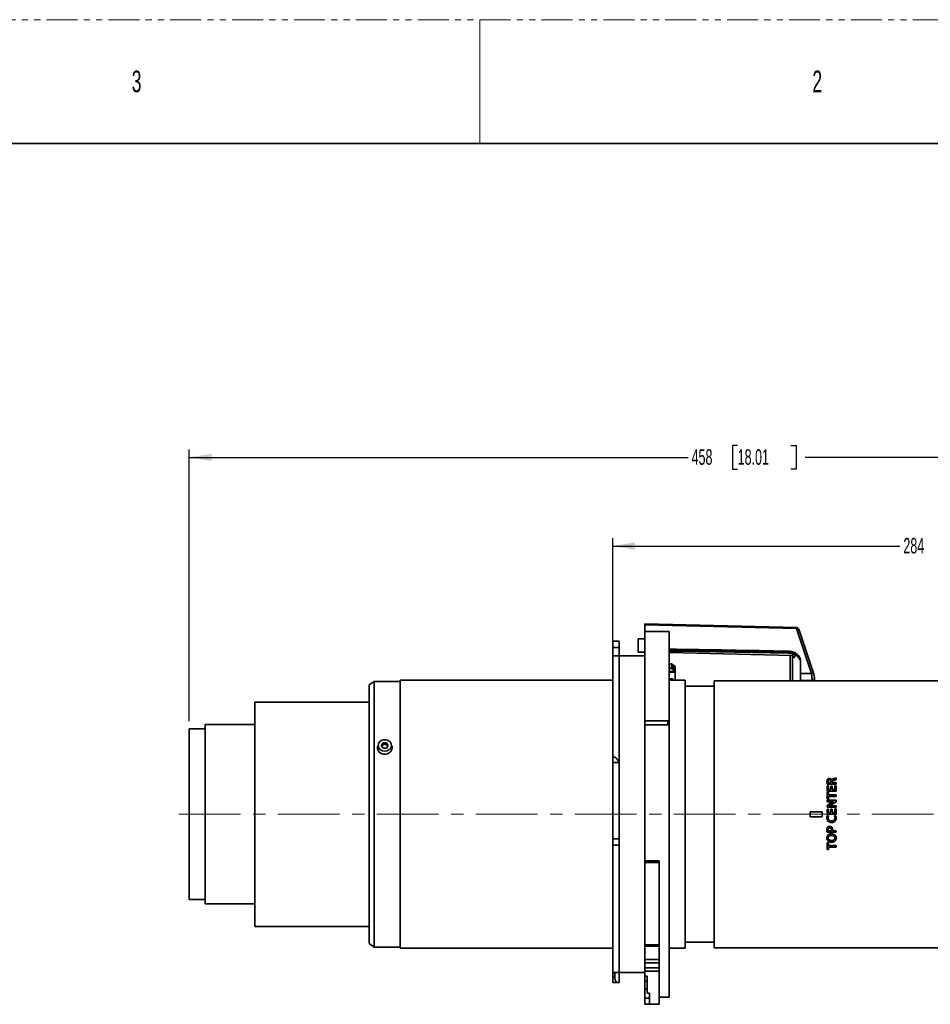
# Model space of a CAD drawing. Header units: millimetres. Extents: x 0 to 1118, y 0 to 864.
# Tile 90 of 96: x 744 to 931, y 662 to 864. Entities that reach past the tile are written whole.
import ezdxf

# ---------------------------------------------------------------- set-up
doc = ezdxf.new("R2010")
doc.units = ezdxf.units.MM
doc.linetypes.add('CENTERX2', pattern=[20.32, 12.7, -2.54, 2.54, -2.54])
doc.linetypes.add('PHANTOM', pattern=[12.7, 6.35, -1.27, 1.27, -1.27, 1.27, -1.27])
doc.layers.add('ALPHAREV', color=7, linetype='Continuous', lineweight=25)
doc.styles.add('SLDTEXTSTYLE0', font='TXT', dxfattribs={"width": 0.605})
doc.styles.add('SLDTEXTSTYLE1', font='TXT', dxfattribs={"width": 0.6})
doc.dimstyles.new('SLDDIMSTYLE0', dxfattribs={"dimtxt": 3.175, "dimasz": 4.572, "dimexe": 0, "dimexo": 0.0625, "dimgap": 0.79375, "dimtad": 0, "dimtih": 1, "dimtoh": 1, "dimdec": 0, "dimlfac": 2, "dimrnd": 1e-09, "dimzin": 12, "dimdsep": 46, "dimtxsty": 'SLDTEXTSTYLE0', "dimsah": 1, "dimcen": 0.09, "dimadec": 0, "dimazin": 3, "dimtfac": 1, "dimtofl": 0, "dimtmove": 0, "dimatfit": 3, "dimfxl": 1, "dimfrac": 2, "dimtolj": 1, "dimtzin": 12, "dimarcsym": 0})

# ---------------------------------------------------------------- blocks, each defined once
blk = doc.blocks.new('_D_15')
at = {"layer": 'ALPHAREV'}
for p, q in [((891.15, 776.23), (890.06, 776.23)), ((890.06, 776.23), (890.06, 771.35)), ((902.07, 776.23), (903.16, 776.23)), ((903.16, 776.23), (903.16, 771.35)), ((778.6, 719.67), (778.6, 775.39)), ((778.6, 773.79), (880.97, 773.79)), ((1007.35, 773.79), (904.98, 773.79)), ((1007.35, 738.3), (1007.35, 775.39)), ((890.06, 771.35), (891.15, 771.35)), ((903.16, 771.35), (902.07, 771.35))]:
    blk.add_line(p, q, dxfattribs=at)
for points in [[(778.6, 773.79), (783.17, 773.03), (783.17, 774.55)], [(1007.35, 773.79), (1002.77, 774.55), (1002.77, 773.03)]]:
    blk.add_solid(points, dxfattribs=at)
at = {"layer": 'ALPHAREV', "char_height": 3.175, "attachment_point": 1, "style": 'SLDTEXTSTYLE0'}
for s, insert in [('458', (881.69, 775.45)), ('18.01', (891.15, 775.45))]:
    blk.add_mtext(s, dxfattribs=dict(at, insert=insert))
blk = doc.blocks.new('_D_17')
at = {"layer": 'ALPHAREV'}
for p, q in [((934.61, 758.04), (933.52, 758.04)), ((933.52, 758.04), (933.52, 753.16)), ((945.53, 758.04), (946.62, 758.04)), ((946.62, 758.04), (946.62, 753.16)), ((865.52, 696.25), (865.52, 757.2)), ((865.52, 755.6), (924.43, 755.6)), ((1007.35, 755.6), (948.44, 755.6)), ((1007.35, 738.3), (1007.35, 757.2)), ((933.52, 753.16), (934.61, 753.16)), ((946.62, 753.16), (945.53, 753.16))]:
    blk.add_line(p, q, dxfattribs=at)
for points in [[(865.52, 755.6), (870.09, 754.84), (870.09, 756.36)], [(1007.35, 755.6), (1002.77, 756.36), (1002.77, 754.84)]]:
    blk.add_solid(points, dxfattribs=at)
at = {"layer": 'ALPHAREV', "char_height": 3.175, "attachment_point": 1, "style": 'SLDTEXTSTYLE0'}
for s, insert in [('284', (925.16, 757.26)), ('11.17', (934.61, 757.26))]:
    blk.add_mtext(s, dxfattribs=dict(at, insert=insert))

msp = doc.modelspace()

# ---------------------------------------------------------------- linework, layer by layer
at = {"color": 7, "linetype": 'PHANTOM', "lineweight": 18}
msp.add_line((0, 863.6), (1117.6, 863.6), dxfattribs=at)
at = {"color": 7, "linetype": 'Continuous', "lineweight": 18}
msp.add_line((838.2, 863.6), (838.2, 838.2), dxfattribs=at)
at = {"color": 7, "linetype": 'Continuous', "lineweight": 35}
for p, q in [((12.7, 838.2), (1104.9, 838.2)), ((903.21, 738.86), (872.07, 739.62)), ((903.21, 738.67), (872.07, 739.43)), ((872.07, 739.43), (872.07, 738.07)), ((877.07, 738.07), (872.07, 738.07)), ((872.07, 719.75), (872.07, 738.07)), ((877.07, 719.75), (877.07, 738.07)), ((906.3, 729.42), (903.21, 738.67)), ((866.82, 736.07), (865.52, 736.07)), ((865.52, 734.81), (865.52, 736.07)), ((866.82, 736.07), (866.82, 734.81)), ((872.07, 736.56), (870.71, 736.56)), ((870.71, 736.56), (870.71, 733.81)), ((866.82, 734.81), (865.52, 734.81)), ((865.52, 733.07), (865.52, 734.81)), ((866.82, 733.07), (866.82, 734.81)), ((870.71, 733.81), (872.07, 733.81)), ((877.07, 733.77), (902.27, 733.15)), ((901.59, 733.73), (901.59, 734.03)), ((866.82, 733.07), (865.52, 733.07)), ((865.52, 712.25), (865.52, 733.07)), ((872.07, 733.07), (866.82, 733.07)), ((866.82, 711.25), (866.82, 733.07)), ((877.07, 731.44), (877.6, 731.44)), ((877.6, 731.44), (877.6, 731.24)), ((877.6, 731.44), (878.3, 730.88)), ((901.9, 727.97), (901.9, 733.16)), ((902.38, 733.14), (902.38, 727.97)), ((903.55, 732.86), (903.55, 732.86)), ((904.05, 731.78), (904.06, 731.69)), ((904.05, 731.78), (904.07, 731.69)), ((904.07, 732.01), (904.07, 729.42)), ((877.6, 730.44), (877.07, 730.44)), ((877.07, 729.89), (878.29, 729.89)), ((878.29, 729.74), (877.07, 729.74)), ((877.6, 731.24), (877.6, 730.65)), ((877.6, 731.24), (878.3, 730.68)), ((877.6, 730.68), (878.3, 730.68)), ((877.6, 730.65), (877.6, 730.44)), ((878.3, 730.08), (877.6, 730.65)), ((878.29, 729.89), (877.6, 730.44)), ((878.29, 729.89), (878.29, 729.74)), ((878.29, 729.74), (878.3, 729.73)), ((878.3, 730.88), (878.3, 730.68)), ((878.3, 730.68), (878.3, 730.08)), ((878.3, 729.73), (878.3, 730.08)), ((878.3, 729.73), (878.3, 728.07)), ((904.07, 729.42), (906.3, 729.42)), ((816.55, 727.82), (815.55, 727.12)), ((821.9, 727.82), (816.55, 727.82)), ((816.55, 727.82), (816.55, 673.32)), ((865.52, 728.07), (821.9, 728.07)), ((821.9, 673.07), (821.9, 728.07)), ((877.07, 728.34), (877.87, 728.34)), ((877.07, 728.2), (877.87, 728.2)), ((880.35, 728.07), (877.07, 728.07)), ((877.87, 728.34), (877.87, 728.2)), ((877.87, 728.2), (877.87, 728.07)), ((880.35, 673.07), (880.35, 728.07)), ((940.65, 727.97), (886.35, 727.97)), ((886.35, 673.17), (886.35, 727.97)), ((904.07, 728.03), (904.07, 727.97)), ((906.43, 727.97), (906.43, 728.04)), ((906.77, 729.22), (906.76, 729.28)), ((906.92, 727.97), (906.92, 728.43)), ((815.55, 674.02), (815.55, 727.12)), ((886.35, 726.82), (880.35, 726.82)), ((815.55, 723.57), (792.02, 723.57)), ((792.02, 677.57), (792.02, 723.57)), ((872.07, 719.75), (877.07, 719.75)), ((872.07, 718.89), (872.07, 719.75)), ((877.07, 719.75), (877.07, 718.89)), ((781.85, 718.07), (778.6, 718.07)), ((778.6, 683.07), (778.6, 718.07)), ((792.02, 718.95), (781.85, 718.95)), ((781.85, 682.2), (781.85, 718.95)), ((872.07, 690.99), (872.07, 718.89)), ((877.07, 718.89), (872.07, 718.89)), ((877.07, 663.07), (877.07, 718.89)), ((818.36, 715.24), (818, 714.7)), ((819.08, 715.24), (818.36, 715.24)), ((818.36, 714.86), (818.36, 715.24)), ((819.44, 714.7), (819.08, 715.24)), ((819.08, 714.86), (819.08, 715.24)), ((817.35, 714.7), (817.35, 713.95)), ((818, 714.7), (818.36, 714.16)), ((818.36, 714.86), (818.12, 714.51)), ((819.08, 714.86), (818.36, 714.86)), ((818.36, 714.16), (819.08, 714.16)), ((819.32, 714.51), (819.08, 714.86)), ((819.08, 714.16), (819.44, 714.7)), ((820.1, 713.95), (820.1, 714.7)), ((866, 712.25), (865.52, 712.25)), ((865.52, 711.19), (865.52, 712.25)), ((866.82, 711.19), (865.52, 711.19)), ((865.52, 711.19), (865.52, 695.51)), ((866.82, 711.25), (866.82, 711.19)), ((866.82, 711.19), (866.82, 695.51)), ((910.33, 707.05), (910.33, 707.25)), ((910.46, 707.62), (910.47, 707.62)), ((910.58, 707.22), (910.58, 707.05)), ((911.34, 708.01), (911.34, 707.67)), ((909.49, 706.37), (909.77, 706.37)), ((909.49, 705.3), (909.49, 706.37)), ((911.34, 705.3), (909.49, 705.3)), ((911.34, 706.73), (909.51, 706.73)), ((909.73, 707.05), (910.33, 707.05)), ((909.77, 706.37), (909.77, 705.63)), ((909.77, 705.63), (910.26, 705.63)), ((910.26, 706.33), (910.53, 706.33)), ((910.26, 705.63), (910.26, 706.33)), ((910.53, 706.33), (910.53, 705.63)), ((910.53, 705.63), (911.07, 705.63)), ((910.58, 707.05), (911.34, 707.05)), ((911.07, 706.41), (911.34, 706.41)), ((911.07, 705.63), (911.07, 706.41)), ((911.34, 707.05), (911.34, 706.73)), ((911.34, 706.41), (911.34, 705.3)), ((909.49, 705.07), (909.77, 705.07)), ((909.49, 703.68), (909.49, 705.07)), ((909.77, 703.68), (909.49, 703.68)), ((909.49, 703.44), (911.34, 703.44)), ((909.49, 703.14), (909.49, 703.44)), ((910.14, 703.14), (909.49, 703.14)), ((909.77, 705.07), (909.77, 704.54)), ((909.77, 704.54), (911.34, 704.54)), ((909.77, 704.21), (909.77, 703.68)), ((911.34, 704.21), (909.77, 704.21)), ((911.34, 703.11), (910.53, 702.62)), ((910.92, 703.17), (910.92, 703.17)), ((911.34, 704.54), (911.34, 704.21)), ((911.34, 703.44), (911.34, 703.11)), ((908.5, 701.07), (906, 701.07)), ((906, 701.07), (906, 700.07)), ((908.5, 700.07), (908.5, 701.07)), ((909.49, 702.37), (910.29, 702.85)), ((909.49, 702), (909.49, 702.37)), ((911.34, 702), (909.49, 702)), ((909.49, 701.64), (909.77, 701.64)), ((909.49, 700.58), (909.49, 701.64)), ((909.77, 701.64), (909.77, 700.9)), ((909.89, 702.29), (909.9, 702.28)), ((910.26, 701.6), (910.53, 701.6)), ((910.26, 700.9), (910.26, 701.6)), ((910.53, 701.6), (910.53, 700.9)), ((910.68, 702.3), (911.34, 702.3)), ((911.07, 701.68), (911.34, 701.68)), ((911.07, 700.9), (911.07, 701.68)), ((911.34, 702.3), (911.34, 702)), ((911.34, 701.68), (911.34, 700.58)), ((906, 700.07), (908.5, 700.07)), ((911.34, 700.58), (909.49, 700.58)), ((909.55, 700.28), (909.81, 700.21)), ((909.77, 700.9), (910.26, 700.9)), ((910.53, 700.9), (911.07, 700.9)), ((911.02, 700.21), (911.29, 700.27)), ((909.74, 697.19), (910.39, 697.19)), ((910.65, 697.19), (911.34, 697.19)), ((911.34, 697.19), (911.34, 696.87)), ((865.52, 695.51), (866.82, 695.51)), ((865.52, 694.22), (865.52, 695.51)), ((866.82, 695.51), (866.82, 694.22)), ((909.47, 695.7), (909.47, 695.7)), ((911.34, 696.87), (909.5, 696.86)), ((909.74, 695.7), (909.74, 695.7)), ((865.52, 694.22), (866.82, 694.22)), ((865.52, 668.07), (865.52, 694.22)), ((866.82, 668.07), (866.82, 694.22)), ((909.49, 694.7), (909.77, 694.7)), ((909.49, 693.31), (909.49, 694.7)), ((909.77, 693.31), (909.49, 693.31)), ((909.77, 694.7), (909.77, 694.17)), ((909.77, 694.17), (911.34, 694.17)), ((909.77, 693.84), (909.77, 693.31)), ((911.34, 693.84), (909.77, 693.84)), ((911.34, 694.17), (911.34, 693.84)), ((875.07, 690.99), (872.07, 690.99)), ((872.07, 690.7), (872.07, 690.99)), ((875.07, 669.85), (875.07, 690.99)), ((875.07, 690.7), (872.07, 690.7)), ((872.07, 690.7), (872.07, 673.78)), ((778.6, 683.07), (781.85, 683.07)), ((781.85, 682.2), (792.02, 682.2)), ((792.02, 677.57), (815.55, 677.57)), ((815.55, 674.02), (816.55, 673.32)), ((816.55, 673.32), (821.9, 673.32)), ((821.9, 673.07), (865.52, 673.07)), ((872.07, 673.48), (872.07, 673.78)), ((875.07, 673.78), (872.07, 673.78)), ((875.07, 673.48), (872.07, 673.48)), ((872.07, 673.48), (872.07, 672.39)), ((877.07, 673.07), (880.35, 673.07)), ((880.35, 674.32), (886.35, 674.32)), ((886.35, 673.17), (940.65, 673.17)), ((872.07, 671.72), (872.07, 670.75)), ((872.07, 670.75), (875.07, 670.75)), ((872.07, 670.06), (872.07, 670.75)), ((875.07, 670.06), (872.07, 670.06)), ((872.07, 670.06), (872.07, 669.04)), ((872.07, 669.04), (875.07, 669.04)), ((872.07, 668.34), (872.07, 669.04)), ((875.07, 669.85), (875.07, 669.04)), ((875.07, 669.04), (875.07, 668.34)), ((865.52, 668.07), (866.82, 668.07)), ((865.52, 667.12), (865.52, 668.07)), ((865.52, 667.12), (865.95, 667.12)), ((865.52, 666.02), (865.52, 667.12)), ((865.95, 667.12), (865.95, 668.07)), ((866.82, 668.07), (872.07, 668.07)), ((866.82, 668.07), (866.82, 666.07)), ((875.07, 668.34), (872.07, 668.34)), ((872.07, 668.34), (872.07, 667.32)), ((872.07, 667.32), (872.57, 667.32)), ((872.07, 667.32), (872.07, 666.37)), ((872.57, 663.85), (872.57, 667.32)), ((875.07, 668.34), (875.07, 661.57)), ((865.52, 666.02), (866.59, 666.02)), ((872.07, 666.37), (872.57, 666.37)), ((872.07, 664.74), (872.07, 666.37)), ((872.57, 664.74), (872.07, 664.74)), ((872.07, 664.74), (872.07, 662.8)), ((872.07, 662.8), (873.07, 662.8)), ((872.07, 662.8), (873.07, 662.8)), ((872.07, 662.8), (872.07, 662.8)), ((872.07, 662.8), (872.07, 661.59)), ((873.07, 663.85), (872.57, 663.85)), ((873.07, 661.57), (873.07, 663.85)), ((875.07, 663.07), (877.07, 663.07)), ((873.07, 661.59), (872.07, 661.59)), ((873.07, 661.57), (875.07, 661.57))]:
    msp.add_line(p, q, dxfattribs=at)
at = {"color": 7, "linetype": 'Continuous', "lineweight": 35, "flags": 128}
for points in [[(903.68, 738.52), (903.68, 738.52), (903.65, 738.57), (903.61, 738.62), (903.55, 738.65), (903.47, 738.67), (903.39, 738.68), (903.3, 738.68), (903.21, 738.67)], [(906.76, 729.28), (905.11, 734.24), (903.68, 738.52)], [(877.07, 734.16), (893.07, 733.88), (901.59, 733.73)], [(877.07, 734.06), (879.33, 734.02), (901.59, 733.63)], [(901.78, 733.61), (899.82, 733.66), (899.32, 733.67)], [(906.76, 729.28), (906.76, 729.28), (906.74, 729.33), (906.69, 729.37), (906.64, 729.41), (906.56, 729.43), (906.48, 729.44), (906.39, 729.44), (906.3, 729.42)], [(906.43, 728.04), (905.07, 728.03), (904.07, 728.03)], [(818.72, 713.51), (818.22, 713.59), (817.79, 713.82), (817.49, 714.17), (817.35, 714.59), (817.4, 715.02), (817.62, 715.41), (818, 715.71), (818.47, 715.87), (818.97, 715.87), (819.44, 715.71), (819.82, 715.41), (820.04, 715.02), (820.09, 714.59), (819.95, 714.17), (819.65, 713.82), (819.22, 713.59), (818.72, 713.51)], [(817.35, 714.47), (817.24, 714.17), (817.22, 713.95)], [(820.1, 713.95), (820.09, 713.84), (820, 713.51)], [(820.21, 714.07), (820.2, 714.17), (820.1, 714.47)]]:
    msp.add_lwpolyline(points, dxfattribs=at)
at = {"color": 7, "linetype": 'Continuous', "lineweight": 35}
for centre, radius, start, end in [((903.2, 738.37), 0.5, 18.4784, 88.5953), ((892.81, 738.95), 10.4, 358.4349, 359.5327), ((900.41, 733.73), 1.18, 355.063, 0.0267), ((903.65, 732.95), 0.135, 174.8345, 220.3926), ((906.48, 728.48), 0.444, 263.6034, 353.6321)]:
    msp.add_arc(centre, radius, start, end, dxfattribs=at)
for centre, major_axis, ratio, start_param, end_param in [((-670.38, 717.23), (3173.89, -33.32), 0.012077, 1.052765, 1.061636), ((877.45, 719.51), (0.541, 0.541), 0.57735, 1.690699, 3.545289), ((866.82, 710.75), (-0.84, 1.49), 0.147696, 4.97018, 6.200637), ((866.82, 667.52), (0.33, 1.49), 0.538071, 1.959262, 3.530058)]:
    msp.add_ellipse(centre, major_axis=major_axis, ratio=ratio, start_param=start_param, end_param=end_param, dxfattribs=at)
for points, knots in [([(872.07, 739.43), (872.07, 739.47), (872.07, 739.55), (872.07, 739.62), (872.07, 739.62), (872.07, 739.62)], [0, 0, 0, 0, 0.365993, 0.73199, 1, 1, 1, 1]), ([(901.59, 734.03), (901.87, 734), (902.43, 733.95), (903.18, 733.59), (903.74, 733.07), (904.03, 732.51), (904.06, 732.15), (904.07, 732.01)], [0, 0, 0, 0, 0.2159153, 0.4318315, 0.6477241, 0.8635863, 1, 1, 1, 1]), ([(901.59, 733.73), (901.77, 733.72), (902.22, 733.69), (902.93, 733.45), (903.32, 733.12), (903.52, 732.96)], [0, 0, 0, 0, 0.2414109, 0.6234205, 1, 1, 1, 1]), ([(901.59, 733.62), (901.61, 733.63), (901.83, 733.64), (902.26, 733.56), (902.83, 733.37), (903.27, 733.12), (903.47, 732.93), (903.54, 732.85)], [0, 0, 0, 0, 0.021623, 0.29527, 0.566653, 0.838686, 1, 1, 1, 1]), ([(902.27, 733.16), (902.31, 733.17), (902.39, 733.18), (902.43, 733.36), (902.44, 733.54), (902.44, 733.59)], [0, 0, 0, 0, 0.367004, 0.788294, 1, 1, 1, 1]), ([(902.27, 733.14), (902.31, 733.14), (902.41, 733.14), (902.5, 733.08), (902.52, 733.05), (902.52, 733.06), (902.52, 733.06)], [0, 0, 0, 0, 0.269518, 0.608429, 0.912408, 1, 1, 1, 1]), ([(902.91, 733.33), (902.91, 733.26), (902.91, 733.03), (902.85, 732.78), (902.73, 732.71), (902.59, 732.83), (902.5, 733.03), (902.47, 733.09)], [0, 0, 0, 0, 0.1228, 0.36645, 0.620203, 0.879386, 1, 1, 1, 1]), ([(903.52, 732.96), (903.68, 732.77), (903.9, 732.53), (903.95, 732.26), (903.96, 732.2)], [0, 0, 0, 0, 0.782287, 1, 1, 1, 1]), ([(903.55, 732.86), (903.55, 732.86), (903.67, 732.75), (903.84, 732.51), (903.92, 732.29), (903.96, 732.2)], [0, 0, 0, 0, 0.010708, 0.59966, 1, 1, 1, 1]), ([(904.07, 729.42), (904.07, 729.32), (904.07, 729.13), (904.07, 728.78), (904.07, 728.45), (904.07, 728.19), (904.07, 728.07), (904.07, 728.03)], [0, 0, 0, 0, 0.217727, 0.435456, 0.65315, 0.87083, 1, 1, 1, 1]), ([(906.43, 728.04), (906.43, 728.07), (906.43, 728.18), (906.42, 728.43), (906.39, 728.77), (906.35, 729.12), (906.32, 729.32), (906.3, 729.42)], [0, 0, 0, 0, 0.106736, 0.325989, 0.550159, 0.775585, 1, 1, 1, 1]), ([(906.92, 728.43), (906.92, 728.49), (906.91, 728.62), (906.88, 728.86), (906.82, 729.1), (906.78, 729.22), (906.76, 729.27)], [0, 0, 0, 0, 0.234487, 0.515453, 0.803798, 1, 1, 1, 1]), ([(818.72, 712.88), (818.55, 712.89), (818.22, 712.92), (817.77, 713.15), (817.42, 713.49), (817.23, 713.9), (817.19, 714.33), (817.3, 714.59), (817.35, 714.7)], [0, 0, 0, 0, 0.170445, 0.340884, 0.511485, 0.682192, 0.852722, 1, 1, 1, 1]), ([(820.1, 714.68), (820.11, 714.66), (820.21, 714.51), (820.24, 714.18), (820.16, 713.75), (819.91, 713.35), (819.52, 713.05), (819.1, 712.9), (818.83, 712.88), (818.72, 712.88)], [0, 0, 0, 0, 0.03184, 0.203702, 0.375337, 0.546973, 0.718834, 0.890795, 1, 1, 1, 1]), ([(909.47, 707.23), (909.47, 707.32), (909.48, 707.46), (909.52, 707.66), (909.58, 707.74), (909.61, 707.79)], [0, 0, 0, 0, 0.479168, 0.732335, 1, 1, 1, 1]), ([(909.51, 706.73), (909.49, 706.81), (909.48, 706.93), (909.47, 707.1), (909.47, 707.18), (909.47, 707.23)], [0, 0, 0, 0, 0.498241, 0.748963, 1, 1, 1, 1]), ([(909.61, 707.79), (909.65, 707.82), (909.72, 707.89), (909.85, 707.93), (909.95, 707.94), (909.99, 707.94)], [0, 0, 0, 0, 0.349662, 0.70064, 1, 1, 1, 1]), ([(910.02, 707.62), (909.98, 707.61), (909.92, 707.61), (909.83, 707.56), (909.77, 707.5), (909.72, 707.39), (909.72, 707.31), (909.72, 707.26)], [0, 0, 0, 0, 0.211909, 0.364647, 0.517763, 0.72917, 1, 1, 1, 1]), ([(909.72, 707.26), (909.72, 707.22), (909.72, 707.17), (909.72, 707.1), (909.73, 707.07), (909.73, 707.05)], [0, 0, 0, 0, 0.49845, 0.748537, 1, 1, 1, 1]), ([(909.99, 707.94), (910.06, 707.94), (910.19, 707.92), (910.34, 707.81), (910.42, 707.7), (910.45, 707.63), (910.46, 707.62)], [0, 0, 0, 0, 0.333877, 0.637334, 0.899481, 1, 1, 1, 1]), ([(910.33, 707.25), (910.33, 707.31), (910.32, 707.41), (910.25, 707.52), (910.17, 707.58), (910.09, 707.61), (910.04, 707.61), (910.02, 707.62)], [0, 0, 0, 0, 0.354286, 0.539316, 0.725186, 0.890379, 1, 1, 1, 1]), ([(910.47, 707.62), (910.49, 707.66), (910.53, 707.73), (910.66, 707.82), (910.76, 707.85), (910.83, 707.87)], [0, 0, 0, 0, 0.303736, 0.580499, 1, 1, 1, 1]), ([(910.91, 707.55), (910.85, 707.53), (910.76, 707.51), (910.66, 707.45), (910.61, 707.38), (910.58, 707.29), (910.58, 707.24), (910.58, 707.22)], [0, 0, 0, 0, 0.33459, 0.507687, 0.682546, 0.883629, 1, 1, 1, 1]), ([(910.83, 707.87), (910.91, 707.89), (911.04, 707.92), (911.22, 707.96), (911.3, 708), (911.34, 708.01)], [0, 0, 0, 0, 0.499207, 0.748907, 1, 1, 1, 1]), ([(911.34, 707.67), (911.31, 707.66), (911.22, 707.62), (911.07, 707.59), (910.96, 707.56), (910.91, 707.55)], [0, 0, 0, 0, 0.2504005, 0.6249281, 1, 1, 1, 1]), ([(910.92, 703.17), (910.85, 703.17), (910.72, 703.16), (910.46, 703.14), (910.27, 703.14), (910.14, 703.14)], [0, 0, 0, 0, 0.250057, 0.500139, 1, 1, 1, 1]), ([(910.29, 702.85), (910.39, 702.91), (910.54, 703), (910.75, 703.1), (910.86, 703.14), (910.92, 703.17)], [0, 0, 0, 0, 0.498946, 0.749289, 1, 1, 1, 1]), ([(910.53, 702.62), (910.43, 702.56), (910.27, 702.48), (910.06, 702.37), (909.95, 702.32), (909.89, 702.29)], [0, 0, 0, 0, 0.499375, 0.749505, 1, 1, 1, 1]), ([(909.9, 702.28), (909.96, 702.29), (910.09, 702.29), (910.35, 702.3), (910.55, 702.3), (910.68, 702.3)], [0, 0, 0, 0, 0.250029, 0.500067, 1, 1, 1, 1]), ([(909.47, 699.83), (909.47, 699.87), (909.47, 699.95), (909.49, 700.1), (909.52, 700.21), (909.55, 700.28)], [0, 0, 0, 0, 0.2508107, 0.5018227, 1, 1, 1, 1]), ([(910.44, 698.85), (910.3, 698.86), (910.07, 698.88), (909.78, 699.05), (909.59, 699.28), (909.48, 699.55), (909.47, 699.74), (909.47, 699.83)], [0, 0, 0, 0, 0.265475, 0.448049, 0.630491, 0.823242, 1, 1, 1, 1]), ([(909.81, 700.21), (909.8, 700.18), (909.78, 700.12), (909.75, 700), (909.75, 699.91), (909.74, 699.85)], [0, 0, 0, 0, 0.25072, 0.501397, 1, 1, 1, 1]), ([(909.74, 699.85), (909.75, 699.75), (909.77, 699.59), (909.89, 699.39), (910.06, 699.26), (910.25, 699.21), (910.38, 699.2), (910.43, 699.2)], [0, 0, 0, 0, 0.271919, 0.456579, 0.641812, 0.857612, 1, 1, 1, 1]), ([(910.43, 699.2), (910.52, 699.21), (910.68, 699.22), (910.89, 699.33), (911.01, 699.48), (911.08, 699.66), (911.09, 699.78), (911.09, 699.85)], [0, 0, 0, 0, 0.273275, 0.458592, 0.644546, 0.81477, 1, 1, 1, 1]), ([(911.37, 699.79), (911.36, 699.65), (911.34, 699.43), (911.18, 699.15), (910.98, 698.97), (910.72, 698.86), (910.54, 698.85), (910.44, 698.85)], [0, 0, 0, 0, 0.269739, 0.451877, 0.634323, 0.812929, 1, 1, 1, 1]), ([(911.09, 699.85), (911.09, 699.88), (911.09, 699.94), (911.08, 700.06), (911.05, 700.15), (911.02, 700.21)], [0, 0, 0, 0, 0.250962, 0.502225, 1, 1, 1, 1]), ([(911.29, 700.27), (911.3, 700.23), (911.33, 700.15), (911.36, 699.99), (911.37, 699.87), (911.37, 699.79)], [0, 0, 0, 0, 0.252132, 0.503215, 1, 1, 1, 1]), ([(909.47, 697.37), (909.47, 697.42), (909.47, 697.51), (909.49, 697.65), (909.53, 697.79), (909.59, 697.87), (909.61, 697.91)], [0, 0, 0, 0, 0.250085, 0.500491, 0.744159, 1, 1, 1, 1]), ([(909.5, 696.86), (909.49, 696.95), (909.48, 697.07), (909.47, 697.24), (909.47, 697.33), (909.47, 697.37)], [0, 0, 0, 0, 0.497551, 0.748689, 1, 1, 1, 1]), ([(909.61, 697.91), (909.66, 697.95), (909.75, 698.03), (909.9, 698.07), (910, 698.08), (910.04, 698.08)], [0, 0, 0, 0, 0.4048144, 0.7553153, 1, 1, 1, 1]), ([(910.05, 697.75), (910, 697.75), (909.93, 697.75), (909.83, 697.69), (909.77, 697.61), (909.72, 697.51), (909.72, 697.43), (909.72, 697.38)], [0, 0, 0, 0, 0.239793, 0.40248, 0.565035, 0.780989, 1, 1, 1, 1]), ([(909.72, 697.38), (909.72, 697.35), (909.72, 697.3), (909.73, 697.24), (909.73, 697.21), (909.74, 697.19)], [0, 0, 0, 0, 0.498183, 0.748199, 1, 1, 1, 1]), ([(910.04, 698.08), (910.07, 698.08), (910.19, 698.08), (910.35, 698.03), (910.44, 697.95), (910.47, 697.93)], [0, 0, 0, 0, 0.2518075, 0.7350833, 1, 1, 1, 1]), ([(910.41, 697.35), (910.4, 697.41), (910.4, 697.5), (910.34, 697.62), (910.26, 697.7), (910.16, 697.75), (910.09, 697.75), (910.05, 697.75)], [0, 0, 0, 0, 0.277366, 0.460533, 0.644908, 0.80837, 1, 1, 1, 1]), ([(910.39, 697.19), (910.4, 697.22), (910.41, 697.26), (910.41, 697.31), (910.41, 697.34), (910.41, 697.35)], [0, 0, 0, 0, 0.4958953, 0.7477155, 1, 1, 1, 1]), ([(910.47, 697.93), (910.52, 697.86), (910.61, 697.74), (910.65, 697.54), (910.66, 697.42), (910.66, 697.35)], [0, 0, 0, 0, 0.409481, 0.699971, 1, 1, 1, 1]), ([(910.66, 697.35), (910.66, 697.33), (910.66, 697.29), (910.65, 697.23), (910.65, 697.21), (910.65, 697.19)], [0, 0, 0, 0, 0.498516, 0.748959, 1, 1, 1, 1]), ([(909.47, 695.7), (909.48, 695.82), (909.5, 696.02), (909.66, 696.27), (909.86, 696.44), (910.12, 696.54), (910.3, 696.55), (910.4, 696.56)], [0, 0, 0, 0, 0.2519963, 0.429021, 0.6057675, 0.8003361, 1, 1, 1, 1]), ([(910.43, 694.83), (910.28, 694.85), (910.04, 694.87), (909.74, 695.05), (909.56, 695.28), (909.48, 695.51), (909.47, 695.65), (909.47, 695.7)], [0, 0, 0, 0, 0.301609, 0.5028583, 0.7046879, 0.8890056, 1, 1, 1, 1]), ([(910.41, 696.2), (910.31, 696.2), (910.14, 696.18), (909.94, 696.08), (909.82, 695.97), (909.75, 695.84), (909.75, 695.74), (909.74, 695.7)], [0, 0, 0, 0, 0.3168772, 0.5374903, 0.6949198, 0.8526962, 1, 1, 1, 1]), ([(909.74, 695.7), (909.75, 695.63), (909.76, 695.51), (909.87, 695.36), (910.03, 695.25), (910.22, 695.19), (910.37, 695.19), (910.43, 695.18)], [0, 0, 0, 0, 0.217634, 0.367232, 0.551913, 0.81747, 1, 1, 1, 1]), ([(910.4, 696.56), (910.53, 696.55), (910.76, 696.53), (911.05, 696.38), (911.24, 696.18), (911.35, 695.93), (911.36, 695.76), (911.37, 695.68)], [0, 0, 0, 0, 0.266358, 0.455793, 0.645752, 0.830027, 1, 1, 1, 1]), ([(911.1, 695.7), (911.09, 695.76), (911.07, 695.88), (910.98, 696.02), (910.83, 696.12), (910.64, 696.19), (910.49, 696.2), (910.41, 696.2)], [0, 0, 0, 0, 0.2124853, 0.3657928, 0.5185063, 0.7675425, 1, 1, 1, 1]), ([(910.43, 695.18), (910.54, 695.19), (910.72, 695.21), (910.92, 695.32), (911.03, 695.44), (911.09, 695.57), (911.09, 695.66), (911.1, 695.7)], [0, 0, 0, 0, 0.361878, 0.557985, 0.717355, 0.877043, 1, 1, 1, 1]), ([(911.37, 695.68), (911.36, 695.56), (911.33, 695.35), (911.17, 695.11), (910.96, 694.94), (910.71, 694.85), (910.52, 694.84), (910.43, 694.83)], [0, 0, 0, 0, 0.255177, 0.434208, 0.612758, 0.812391, 1, 1, 1, 1]), ([(872.07, 672.39), (872.11, 672.25), (872.18, 672.02), (872.1, 671.8), (872.07, 671.72)], [0, 0, 0, 0, 0.622449, 1, 1, 1, 1])]:
    msp.add_open_spline(points, degree=3, knots=knots, dxfattribs=at)
at = {"layer": 'ALPHAREV', "linetype": 'CENTERX2', "lineweight": 18}
msp.add_line((776.44, 700.57), (1012.92, 700.57), dxfattribs=at)

# ---------------------------------------------------------------- texts
at = {"color": 7, "linetype": 'Continuous', "lineweight": 0, "char_height": 4.45, "attachment_point": 1, "style": 'SLDTEXTSTYLE1'}
for s, insert in [('3', (766.79, 853.17)), ('2', (906.49, 853.17))]:
    msp.add_mtext(s, dxfattribs=dict(at, insert=insert))

# ---------------------------------------------------------------- dimensions: what is measured, and where the dimension line sits
at = {"layer": 'ALPHAREV'}
for base, p1, p2, picture, middle in [((1007.34611435, 773.78870379), (778.59611435, 718.07138856), (1007.34611435, 736.69638856), '_D_15', (892.97111435, 773.78870379)), ((1007.35, 755.6), (865.52, 694.65), (1007.35, 736.7), '_D_17', (936.43, 755.6))]:
    dim = msp.add_linear_dim(base=base, p1=p1, p2=p2, dimstyle='SLDDIMSTYLE0', dxfattribs=at)
    dim.commit()
    dim.dimension.update_dxf_attribs({"geometry": picture, "text_midpoint": middle, "dimtype": 160})

doc.saveas('drawing.dxf')
